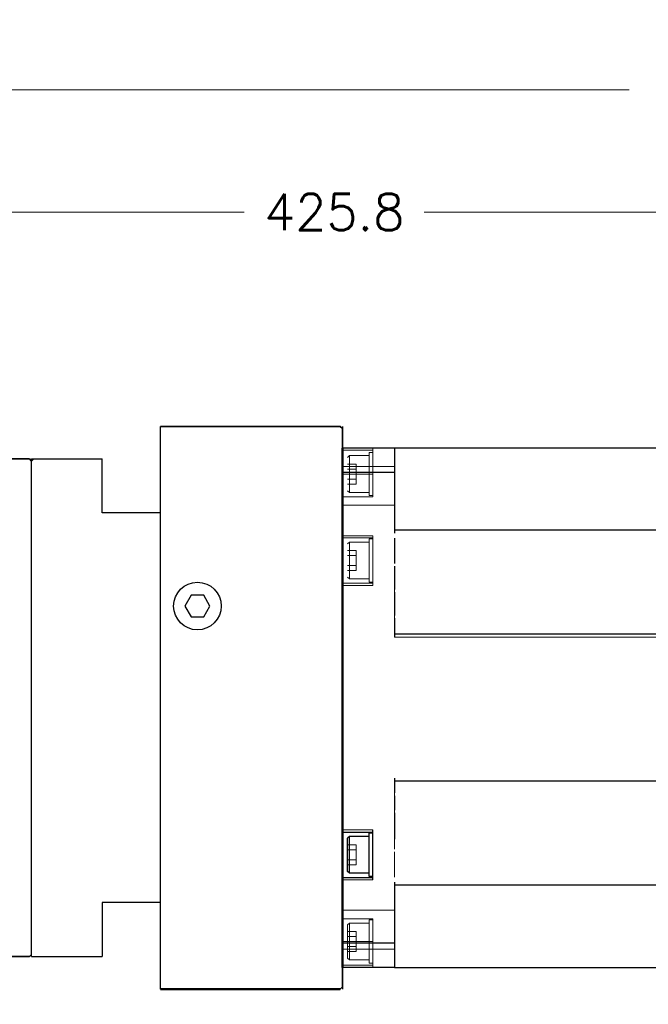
# Model space of a CAD drawing. Extents: x 47048 to 48775, y 4691 to 5879.
# Tile 4 of 28: x 47348 to 47493, y 5185 to 5413. Entities that reach past the tile are written whole.
import ezdxf

# ---------------------------------------------------------------- set-up
doc = ezdxf.new("R2010")
doc.units = 0
doc.header["$LTSCALE"] = 25.4
doc.linetypes.add('DASHED', pattern=[0.75, 0.5, -0.25])
doc.linetypes.add('DASHEDBIDOT', pattern=[12.4, 3, -3, 0.2, -3, 0.2, -3])
doc.layers.get('0').update_dxf_attribs({"linetype": 'CONTINUOUS'})
doc.layers.get('Defpoints').update_dxf_attribs({"linetype": 'CONTINUOUS'})
for name, color, linetype, lineweight in [('AM_0', 7, 'CONTINUOUS', 50), ('AM_5_Dimension', 6, 'CONTINUOUS', 13), ('ATA-DIM', 252, 'CONTINUOUS', 25), ('Layer0000', 7, 'CONTINUOUS', 25), ('외형선(ISO)', 7, 'CONTINUOUS', 35)]:
    doc.layers.add(name, color=color, linetype=linetype, lineweight=lineweight)
doc.layers.add('ATA-TEXT', color=7, linetype='CONTINUOUS')
doc.styles.get("Standard").update_dxf_attribs({"font": 'simplex.shx'})
doc.styles.add('주 문자 (ISO)', font='arial.ttf')
doc.dimstyles.new('ata_A1', dxfattribs={"dimtxt": 4.2, "dimasz": 4.2, "dimexe": 2, "dimexo": 2, "dimgap": 2, "dimtad": 0, "dimtih": 1, "dimtoh": 1, "dimdec": 6, "dimdsep": 46, "dimtxsty": 'Standard', "dimcen": 0, "dimclrd": 252, "dimclre": 252, "dimclrt": 4, "dimadec": 6, "dimazin": 2, "dimtfac": 1, "dimtdec": 6, "dimtofl": 0, "dimtmove": 0, "dimatfit": 3, "dimfxl": 0, "dimtolj": 1, "dimtzin": 0, "dimlwd": 0, "dimlwe": 0, "dimarcsym": 0})

# ---------------------------------------------------------------- blocks, each defined once
blk = doc.blocks.new('DHE H')
at = {"color": 0, "ltscale": 5}
blk.add_line((56170.39, 4843.98), (56170.39, 4973.98), dxfattribs=at)
at = {"color": 7}
for p, q in [((56140.59, 4851.48), (56140.59, 4966.48)), ((56140.59, 4851.98), (56140.59, 4965.98))]:
    blk.add_line(p, q, dxfattribs=at)
for p, q in [((56140.59, 4966.48), (56156.89, 4966.48)), ((56156.89, 4953.98), (56156.89, 4966.48)), ((56156.89, 4863.98), (56156.89, 4851.48)), ((56140.59, 4851.48), (56156.89, 4851.48))]:
    blk.add_line(p, q)
at = {"ltscale": 5}
for p, q in [((56170.39, 4953.98), (56156.89, 4953.98)), ((56170.39, 4863.98), (56156.89, 4863.98))]:
    blk.add_line(p, q, dxfattribs=at)
at = {"layer": 'AM_0'}
blk.add_line((56170.39, 4843.98), (56211.89, 4843.98), dxfattribs=at)
at = {"layer": 'AM_5_Dimension', "color": 0}
for p, q in [((56140.59, 4966.48), (56140.59, 4851.48)), ((56072.59, 4965.98), (56072.59, 4851.98)), ((56084.59, 4851.98), (56084.59, 4965.98))]:
    blk.add_line(p, q, dxfattribs=at)
at = {"layer": '외형선(ISO)'}
for p, q in [((56211.89, 4973.98), (56170.39, 4973.98)), ((56211.89, 4973.98), (56212.39, 4973.48)), ((56212.39, 4973.48), (56212.39, 4844.48)), ((56073.09, 4966.48), (56072.59, 4965.98)), ((56084.09, 4966.48), (56073.09, 4966.48)), ((56084.59, 4965.98), (56084.09, 4966.48)), ((56085.09, 4966.48), (56084.59, 4965.98)), ((56085.09, 4966.48), (56140.09, 4966.48)), ((56140.59, 4965.98), (56140.09, 4966.48)), ((56140.59, 4965.98), (56141.09, 4966.48)), ((56073.09, 4851.48), (56072.59, 4851.98)), ((56073.09, 4851.48), (56084.09, 4851.48)), ((56084.59, 4851.98), (56084.09, 4851.48)), ((56084.59, 4851.98), (56085.09, 4851.48)), ((56085.09, 4851.48), (56140.09, 4851.48)), ((56140.59, 4851.98), (56140.09, 4851.48)), ((56212.39, 4844.48), (56211.89, 4843.98))]:
    blk.add_line(p, q, dxfattribs=at)
blk = doc.blocks.new('*D12137')
at = {"layer": 'ATA-DIM', "color": 252, "lineweight": 0}
for p, q in [((47208.04, 5328.39), (47208.04, 5372.42)), ((47633.84, 5319.89), (47633.84, 5372.42)), ((47216.44, 5368.42), (47400.14, 5368.42)), ((47625.44, 5368.42), (47441.74, 5368.42))]:
    blk.add_line(p, q, dxfattribs=at)
at = {"layer": 'ATA-DIM', "color": 252}
for points in [[(47216.44, 5369.82), (47216.44, 5367.02), (47208.04, 5368.42)], [(47625.44, 5367.02), (47625.44, 5369.82), (47633.84, 5368.42)]]:
    blk.add_solid(points, dxfattribs=at)
at = {"layer": 'Defpoints', "color": 0}
for p in [(47633.84, 5368.42), (47208.04, 5324.39), (47633.84, 5315.89)]:
    blk.add_point(p, dxfattribs=at)
at = {"layer": 'ATA-DIM', "color": 4, "ltscale": 0.2, "insert": (47420.94, 5368.42), "char_height": 8.4, "attachment_point": 5}
blk.add_mtext('\\A1;425.8', dxfattribs=at)
blk = doc.blocks.new('*D12136')
at = {"color": 0}
for p in [(47821.04, 5396.64), (47208.04, 5299.39), (47821.04, 5175.39)]:
    blk.add_point(p, dxfattribs=at)
at = {"layer": 'ATA-DIM', "color": 252, "lineweight": 0}
for p, q in [((47208.04, 5303.39), (47208.04, 5400.64)), ((47821.04, 5179.39), (47821.04, 5400.64)), ((47216.44, 5396.64), (47489.08, 5396.64)), ((47812.64, 5396.64), (47540, 5396.64))]:
    blk.add_line(p, q, dxfattribs=at)
at = {"layer": 'ATA-DIM', "color": 252}
for points in [[(47216.44, 5398.04), (47216.44, 5395.24), (47208.04, 5396.64)], [(47812.64, 5395.24), (47812.64, 5398.04), (47821.04, 5396.64)]]:
    blk.add_solid(points, dxfattribs=at)
at = {"layer": 'ATA-DIM', "color": 4, "ltscale": 0.2, "insert": (47493.08, 5400.84), "char_height": 8.4, "attachment_point": 1}
blk.add_mtext('\\A1;   613', dxfattribs=at)
blk = doc.blocks.new('*D12120')
at = {"color": 0}
for p in [(47821.04, 5396.64), (47208.04, 5299.39), (47821.04, 5175.39)]:
    blk.add_point(p, dxfattribs=at)
at = {"layer": 'ATA-DIM', "color": 252, "lineweight": 0}
for p, q in [((47208.04, 5303.39), (47208.04, 5400.64)), ((47821.04, 5179.39), (47821.04, 5400.64)), ((47216.44, 5396.64), (47489.08, 5396.64)), ((47812.64, 5396.64), (47540, 5396.64))]:
    blk.add_line(p, q, dxfattribs=at)
at = {"layer": 'ATA-DIM', "color": 252}
for points in [[(47216.44, 5398.04), (47216.44, 5395.24), (47208.04, 5396.64)], [(47812.64, 5395.24), (47812.64, 5398.04), (47821.04, 5396.64)]]:
    blk.add_solid(points, dxfattribs=at)
at = {"layer": 'ATA-DIM', "color": 4, "ltscale": 0.2, "insert": (47493.08, 5400.84), "char_height": 8.4, "attachment_point": 1}
blk.add_mtext('\\A1;   613', dxfattribs=at)

msp = doc.modelspace()

# ---------------------------------------------------------------- linework, layer by layer
at = {"color": 7, "linetype": 'Continuous'}
for p, q in [((47422.8396631, 5318.8936495), (47422.8396631, 5188.8936495)), ((47387.8962874, 5279.8936495), (47386.4529117, 5277.3936495)), ((47390.7830387, 5279.8936495), (47387.8962874, 5279.8936495)), ((47392.2264144, 5277.3936495), (47390.7830387, 5279.8936495)), ((47386.4529117, 5277.3936495), (47387.8962874, 5274.8936495)), ((47390.7830387, 5274.8936495), (47392.2264144, 5277.3936495)), ((47387.8962874, 5274.8936495), (47390.7830387, 5274.8936495))]:
    msp.add_line(p, q, dxfattribs=at)
msp.add_circle((47389.3396631, 5277.3936495), 5.5, dxfattribs=at)
at = {"layer": 'AM_0'}
msp.add_line((47422.8396631, 5313.8936495), (47422.8396631, 5193.8936495), dxfattribs=at)
at = {"layer": 'Layer0000', "color": 7, "linetype": 'Continuous', "lineweight": 25}
for p, q in [((47422.8396631, 5313.8936495), (47422.8396631, 5308.308721)), ((47434.8396631, 5313.8936495), (47422.8396631, 5313.8936495)), ((47434.8396631, 5313.8936495), (47434.8396631, 5308.308721)), ((47588.8396631, 5313.8936495), (47434.8396631, 5313.8936495)), ((47422.8396631, 5308.308721), (47434.8396631, 5308.308721)), ((47422.8396631, 5308.308721), (47422.8396631, 5225.6436495)), ((47434.8396631, 5308.308721), (47434.8396631, 5294.1936495)), ((47588.8396631, 5294.8936495), (47434.8396631, 5294.8936495)), ((47434.8396631, 5293.0696317), (47434.8396631, 5287.2176674)), ((47434.8396631, 5286.5696317), (47434.8396631, 5281.2176674)), ((47434.8396631, 5280.5696317), (47434.8396631, 5275.2176674)), ((47434.8396631, 5274.5696317), (47434.8396631, 5270.1936495)), ((47588.8396631, 5270.8936495), (47434.8396631, 5270.8936495)), ((47434.8396631, 5237.5936495), (47434.8396631, 5234.2176674)), ((47588.8396631, 5236.8936495), (47434.8396631, 5236.8936495)), ((47434.8396631, 5233.5696317), (47434.8396631, 5230.2176674)), ((47434.8396631, 5229.5696317), (47434.8396631, 5223.4895043)), ((47422.8396631, 5225.1436495), (47429.8396631, 5225.1436495)), ((47424.4396567, 5224.1436431), (47424.0396536, 5223.7436401)), ((47424.0396631, 5219.8936495), (47424.0396631, 5223.7436495)), ((47429.0396631, 5224.1436495), (47424.4396631, 5224.1436495)), ((47424.4396631, 5219.8936495), (47424.4396631, 5224.1436495)), ((47429.8396631, 5224.8936495), (47429.0396631, 5224.8936495)), ((47429.0396631, 5214.8936495), (47429.0396631, 5224.8936495)), ((47429.8396631, 5214.1436495), (47429.8396631, 5225.6436495)), ((47424.0396631, 5216.0436495), (47424.0396631, 5219.8936495)), ((47424.4396631, 5215.6436495), (47424.4396631, 5219.8936495)), ((47422.8396631, 5214.6436495), (47429.8396631, 5214.6436495)), ((47424.4396567, 5215.6436559), (47424.0396536, 5216.043659)), ((47429.0396631, 5215.6436495), (47424.4396631, 5215.6436495)), ((47429.8396631, 5214.8936495), (47429.0396631, 5214.8936495)), ((47422.8396631, 5214.1436495), (47422.8396631, 5199.4785781)), ((47434.8396631, 5213.5936495), (47434.8396631, 5199.4785781)), ((47588.8396631, 5212.8936495), (47434.8396631, 5212.8936495)), ((47434.8396631, 5199.4785781), (47422.8396631, 5199.4785781)), ((47422.8396631, 5199.4785781), (47422.8396631, 5193.8936495)), ((47434.8396631, 5199.4785781), (47434.8396631, 5193.8936495)), ((47434.8396631, 5193.8936495), (47422.8396631, 5193.8936495)), ((47434.8396631, 5193.8936495), (47588.8396631, 5193.8936495))]:
    msp.add_line(p, q, dxfattribs=at)
at = {"layer": 'Layer0000', "color": 251, "linetype": 'DASHED', "lineweight": 18}
for p, q in [((47422.8396631, 5313.3936495), (47429.8396631, 5313.3936495)), ((47422.8396631, 5313.3936495), (47429.8396631, 5313.3936495)), ((47422.8396631, 5307.8936495), (47429.8396631, 5307.8936495)), ((47422.8396631, 5307.8936495), (47429.8396631, 5307.8936495)), ((47422.8396631, 5293.6436495), (47429.8396631, 5293.6436495)), ((47429.8396631, 5282.1436495), (47422.8396631, 5282.1436495)), ((47588.8396631, 5270.1936495), (47434.8396631, 5270.1936495)), ((47429.8396631, 5199.8936495), (47422.8396631, 5199.8936495)), ((47429.8396631, 5199.8936495), (47422.8396631, 5199.8936495)), ((47429.8396631, 5194.3936495), (47422.8396631, 5194.3936495)), ((47429.8396631, 5194.3936495), (47422.8396631, 5194.3936495))]:
    msp.add_line(p, q, dxfattribs=at)
at = {"layer": 'Layer0000', "color": 7, "linetype": 'DASHED', "lineweight": 18}
for p, q in [((47429.8396631, 5312.8936495), (47429.0396631, 5312.8936495)), ((47429.0396631, 5302.8936495), (47429.0396631, 5312.8936495)), ((47429.8396631, 5313.3936495), (47429.8396631, 5313.8936495)), ((47429.8396631, 5307.8936495), (47429.8396631, 5313.3936495)), ((47434.8396631, 5313.8936495), (47434.8396631, 5313.5436495)), ((47434.8396631, 5313.8936495), (47434.8396631, 5313.1936495)), ((47434.8396631, 5313.8936495), (47434.8396631, 5313.1936495)), ((47434.8396631, 5313.5436495), (47434.8396631, 5310.3135225)), ((47434.8396631, 5313.1936495), (47434.8396631, 5310.5635225)), ((47434.8396631, 5313.1936495), (47434.8396631, 5298.5590724)), ((47424.4396567, 5312.1436431), (47424.0396536, 5311.7436401)), ((47424.0396631, 5310.2030506), (47426.0396631, 5310.2030506)), ((47429.0396631, 5312.1436495), (47424.4396631, 5312.1436495)), ((47424.4396631, 5307.8936495), (47424.4396631, 5312.1436495)), ((47424.4396631, 5312.1436495), (47424.4396631, 5307.8936495)), ((47426.0396631, 5309.04835), (47426.0396631, 5310.2030506)), ((47434.8396631, 5310.5635225), (47434.8396631, 5310.0635225)), ((47434.8396631, 5310.3135225), (47434.8396631, 5310.0635225)), ((47434.8396631, 5309.6588911), (47422.8396631, 5309.6588911)), ((47434.8396631, 5309.6588911), (47422.8396631, 5309.6588911)), ((47434.8396631, 5308.308721), (47422.8396631, 5308.308721)), ((47424.0396631, 5309.04835), (47426.0396631, 5309.04835)), ((47426.0396631, 5309.04835), (47424.0396631, 5309.04835)), ((47424.4396631, 5307.8936495), (47424.4396631, 5303.6436495)), ((47424.4396631, 5303.6436495), (47424.4396631, 5307.8936495)), ((47426.0396631, 5306.738949), (47426.0396631, 5309.04835)), ((47429.8396631, 5302.6436495), (47429.8396631, 5307.8936495)), ((47424.0396631, 5306.738949), (47426.0396631, 5306.738949)), ((47424.0396631, 5306.738949), (47426.0396631, 5306.738949)), ((47424.0396631, 5305.5842484), (47426.0396631, 5305.5842484)), ((47426.0396631, 5305.5842484), (47426.0396631, 5306.738949)), ((47424.4396567, 5303.6436559), (47424.0396536, 5304.043659)), ((47429.0396631, 5303.6436495), (47424.4396631, 5303.6436495)), ((47429.8396631, 5302.6436496), (47422.8396631, 5302.6436496)), ((47429.8396631, 5302.8936495), (47429.0396631, 5302.8936495)), ((47434.8396631, 5300.6588911), (47422.8396631, 5300.6588911)), ((47434.8396631, 5300.6588911), (47422.8396631, 5300.6588911)), ((47434.8396631, 5298.5590724), (47434.8396631, 5297.1182523)), ((47434.8396631, 5297.1182523), (47434.8396631, 5295.5065527)), ((47434.8396631, 5295.5065527), (47434.8396631, 5294.8936495)), ((47434.8396631, 5294.8936495), (47434.8396631, 5294.1936495)), ((47422.8396631, 5293.1436495), (47429.8396631, 5293.1436495)), ((47424.4396567, 5292.1436431), (47424.0396536, 5291.7436401)), ((47429.0396631, 5292.1436495), (47424.4396631, 5292.1436495)), ((47424.4396631, 5292.1436495), (47424.4396631, 5287.8936495)), ((47424.4396631, 5287.8936495), (47424.4396631, 5292.1436495)), ((47429.8396631, 5292.8936495), (47429.0396631, 5292.8936495)), ((47429.0396631, 5282.8936495), (47429.0396631, 5292.8936495)), ((47429.8396631, 5293.1436495), (47429.8396631, 5293.6436495)), ((47429.8396631, 5282.6436495), (47429.8396631, 5293.1436495)), ((47424.0396631, 5290.2030506), (47426.0396631, 5290.2030506)), ((47426.0396631, 5289.04835), (47426.0396631, 5290.2030506)), ((47424.0396631, 5289.04835), (47426.0396631, 5289.04835)), ((47426.0396631, 5289.04835), (47424.0396631, 5289.04835)), ((47424.4396631, 5283.6436495), (47424.4396631, 5287.8936495)), ((47424.4396631, 5287.8936495), (47424.4396631, 5283.6436495)), ((47426.0396631, 5286.738949), (47426.0396631, 5289.04835)), ((47422.8396631, 5286.2468325), (47422.8396631, 5221.5404665)), ((47424.0396631, 5286.738949), (47426.0396631, 5286.738949)), ((47424.0396631, 5286.738949), (47426.0396631, 5286.738949)), ((47424.0396631, 5285.5842484), (47426.0396631, 5285.5842484)), ((47426.0396631, 5285.5842484), (47426.0396631, 5286.738949)), ((47424.4396567, 5283.6436559), (47424.0396536, 5284.043659)), ((47429.0396631, 5283.6436495), (47424.4396631, 5283.6436495)), ((47429.8396631, 5282.8936495), (47429.0396631, 5282.8936495)), ((47434.8396631, 5284.2977947), (47434.8396631, 5283.6915769)), ((47434.8396631, 5283.6915769), (47434.8396631, 5280.6710218)), ((47422.8396631, 5282.6436495), (47429.8396631, 5282.6436495)), ((47429.8396631, 5282.1436495), (47429.8396631, 5282.6436495)), ((47434.8396631, 5280.6710218), (47434.8396631, 5279.762995)), ((47434.8396631, 5279.762995), (47434.8396631, 5279.4734877)), ((47434.8396631, 5279.4734877), (47434.8396631, 5279.0723457)), ((47434.8396631, 5279.0723457), (47434.8396631, 5278.9172409)), ((47434.8396631, 5278.9172409), (47434.8396631, 5278.2176674)), ((47434.8396631, 5277.5696317), (47434.8396631, 5276.8700581)), ((47434.8396631, 5276.8700581), (47434.8396631, 5276.7706972)), ((47434.8396631, 5276.7706972), (47434.8396631, 5275.8153693)), ((47434.8396631, 5275.8153693), (47434.8396631, 5275.4596856)), ((47434.8396631, 5275.4596856), (47434.8396631, 5275.0117159)), ((47434.8396631, 5275.0117159), (47434.8396631, 5274.9172409)), ((47434.8396631, 5274.9172409), (47434.8396631, 5274.2176674)), ((47434.8396631, 5273.5696317), (47434.8396631, 5272.8700581)), ((47434.8396631, 5272.8700581), (47434.8396631, 5272.8194282)), ((47434.8396631, 5272.8194282), (47434.8396631, 5271.9096678)), ((47434.8396631, 5271.9096678), (47434.8396631, 5271.389531)), ((47434.8396631, 5271.389531), (47434.8396631, 5270.8936495)), ((47434.8396631, 5270.8936495), (47434.8396631, 5270.1936495)), ((47434.8396631, 5237.5936495), (47434.8396631, 5236.8936495)), ((47434.8396631, 5236.8936495), (47434.8396631, 5236.3977681)), ((47434.8396631, 5236.3977681), (47434.8396631, 5234.9002298)), ((47434.8396631, 5234.9002298), (47434.8396631, 5233.9790664)), ((47434.8396631, 5233.9790664), (47434.8396631, 5233.9172409)), ((47434.8396631, 5233.9172409), (47434.8396631, 5233.2176674)), ((47434.8396631, 5232.5696317), (47434.8396631, 5231.8700581)), ((47434.8396631, 5231.8700581), (47434.8396631, 5231.7615776)), ((47434.8396631, 5231.7615776), (47434.8396631, 5231.3253014)), ((47434.8396631, 5231.3253014), (47434.8396631, 5229.0497257)), ((47434.8396631, 5229.0497257), (47434.8396631, 5228.0603064)), ((47434.8396631, 5228.0603064), (47434.8396631, 5227.9172409)), ((47434.8396631, 5227.9172409), (47434.8396631, 5227.2176674)), ((47434.8396631, 5226.5696317), (47434.8396631, 5225.8700581)), ((47434.8396631, 5225.8700581), (47434.8396631, 5225.6609633)), ((47424.4396631, 5224.1436495), (47424.4396631, 5219.8936495)), ((47434.8396631, 5225.6609633), (47434.8396631, 5225.295041)), ((47434.8396631, 5225.295041), (47434.8396631, 5223.2252514)), ((47424.0396631, 5222.2030506), (47426.0396631, 5222.2030506)), ((47426.0396631, 5221.04835), (47426.0396631, 5222.2030506)), ((47434.8396631, 5223.2252514), (47434.8396631, 5222.1678799)), ((47434.8396631, 5222.1678799), (47434.8396631, 5221.9172409)), ((47434.8396631, 5221.9172409), (47434.8396631, 5221.2176674)), ((47424.0396631, 5221.04835), (47426.0396631, 5221.04835)), ((47426.0396631, 5221.04835), (47424.0396631, 5221.04835)), ((47424.4396631, 5219.8936495), (47424.4396631, 5215.6436495)), ((47426.0396631, 5218.738949), (47426.0396631, 5221.04835)), ((47434.8396631, 5220.5696317), (47434.8396631, 5219.8700581)), ((47434.8396631, 5219.8700581), (47434.8396631, 5219.5277692)), ((47434.8396631, 5219.5277692), (47434.8396631, 5219.2325748)), ((47434.8396631, 5219.2325748), (47434.8396631, 5216.9500979)), ((47424.0396631, 5218.738949), (47426.0396631, 5218.738949)), ((47424.0396631, 5218.738949), (47426.0396631, 5218.738949)), ((47424.0396631, 5217.5842484), (47426.0396631, 5217.5842484)), ((47426.0396631, 5217.5842484), (47426.0396631, 5218.738949)), ((47434.8396631, 5216.9500979), (47434.8396631, 5215.8195163)), ((47422.8396631, 5202.8936495), (47422.8396631, 5214.4693987)), ((47434.8396631, 5215.8195163), (47434.8396631, 5215.4172409)), ((47434.8396631, 5215.4172409), (47434.8396631, 5214.7176674)), ((47434.8396631, 5213.5936495), (47434.8396631, 5212.8936495)), ((47434.8396631, 5212.8936495), (47434.8396631, 5212.2807463)), ((47434.8396631, 5212.2807463), (47434.8396631, 5210.6690467)), ((47434.8396631, 5210.6690467), (47434.8396631, 5209.2282266)), ((47434.8396631, 5209.2282266), (47434.8396631, 5194.5936495)), ((47434.8396631, 5207.1284079), (47422.8396631, 5207.1284079)), ((47434.8396631, 5207.1284079), (47422.8396631, 5207.1284079)), ((47429.8396631, 5205.1436495), (47422.8396631, 5205.1436495)), ((47424.4396567, 5204.1436431), (47424.0396536, 5203.7436401)), ((47424.0396631, 5199.8936495), (47424.0396631, 5203.7436495)), ((47429.0396631, 5204.1436495), (47424.4396631, 5204.1436495)), ((47424.4396631, 5199.8936495), (47424.4396631, 5204.1436495)), ((47424.4396631, 5204.1436495), (47424.4396631, 5199.8936495)), ((47429.8396631, 5204.8936495), (47429.0396631, 5204.8936495)), ((47429.0396631, 5194.8936495), (47429.0396631, 5204.8936495)), ((47429.8396631, 5199.8936495), (47429.8396631, 5205.1436495)), ((47424.0396631, 5202.2030506), (47426.0396631, 5202.2030506)), ((47424.0396631, 5201.04835), (47426.0396631, 5201.04835)), ((47426.0396631, 5201.04835), (47424.0396631, 5201.04835)), ((47426.0396631, 5201.04835), (47426.0396631, 5202.2030506)), ((47426.0396631, 5198.738949), (47426.0396631, 5201.04835)), ((47434.8396631, 5199.4785781), (47422.8396631, 5199.4785781)), ((47424.0396631, 5196.0436495), (47424.0396631, 5199.8936495)), ((47424.0396631, 5198.738949), (47426.0396631, 5198.738949)), ((47424.0396631, 5198.738949), (47426.0396631, 5198.738949)), ((47424.4396631, 5195.6436495), (47424.4396631, 5199.8936495)), ((47424.4396631, 5199.8936495), (47424.4396631, 5195.6436495)), ((47426.0396631, 5197.5842484), (47426.0396631, 5198.738949)), ((47429.8396631, 5194.3936495), (47429.8396631, 5199.8936495)), ((47434.8396631, 5199.8254044), (47434.8396631, 5199.7569987)), ((47434.8396631, 5199.8254044), (47434.8396631, 5199.4754044)), ((47434.8396631, 5199.7569987), (47434.8396631, 5199.6196053)), ((47434.8396631, 5199.6196053), (47434.8396631, 5199.0108378)), ((47434.8396631, 5199.4754044), (47434.8396631, 5194.2436495)), ((47434.8396631, 5199.0108378), (47434.8396631, 5194.5692199)), ((47434.8396631, 5198.1284079), (47422.8396631, 5198.1284079)), ((47434.8396631, 5198.1284079), (47422.8396631, 5198.1284079)), ((47424.0396631, 5197.5842484), (47426.0396631, 5197.5842484)), ((47434.8396631, 5198.090113), (47434.8396631, 5198.0417185)), ((47434.8396631, 5198.090113), (47434.8396631, 5197.4145426)), ((47434.8396631, 5198.0417185), (47434.8396631, 5197.9034175)), ((47434.8396631, 5197.9034175), (47434.8396631, 5197.2746278)), ((47434.8396631, 5197.4145426), (47434.8396631, 5194.5692199)), ((47434.8396631, 5197.2746278), (47434.8396631, 5194.5692199)), ((47434.8396631, 5196.6946388), (47434.8396631, 5196.6623374)), ((47434.8396631, 5196.6946388), (47434.8396631, 5196.0190684)), ((47434.8396631, 5196.6623374), (47434.8396631, 5196.5011924)), ((47434.8396631, 5196.5011924), (47434.8396631, 5195.8316137)), ((47424.4396567, 5195.6436559), (47424.0396536, 5196.043659)), ((47429.0396631, 5195.6436495), (47424.4396631, 5195.6436495)), ((47429.8396631, 5194.8936495), (47429.0396631, 5194.8936495)), ((47429.8396631, 5193.8936495), (47429.8396631, 5194.3936495)), ((47434.8396631, 5196.0190684), (47434.8396631, 5194.5692199)), ((47434.8396631, 5195.8316137), (47434.8396631, 5194.5936495)), ((47434.8396631, 5194.5936495), (47434.8396631, 5193.8936495)), ((47434.8396631, 5194.5936495), (47434.8396631, 5193.8936495)), ((47434.8396631, 5194.5692199), (47434.8396631, 5193.8936495)), ((47434.8396631, 5194.5692199), (47434.8396631, 5193.8936495)), ((47434.8396631, 5194.5692199), (47434.8396631, 5193.8936495)), ((47434.8396631, 5194.5692199), (47434.8396631, 5193.8936495)), ((47434.8396631, 5194.2436495), (47434.8396631, 5193.8936495))]:
    msp.add_line(p, q, dxfattribs=at)
at = {"layer": 'Layer0000', "color": 251, "linetype": 'DASHEDBIDOT', "lineweight": 18}
for p, q in [((47434.8396631, 5270.1936495), (47588.8396631, 5270.1936495)), ((47429.8396631, 5225.6436495), (47422.8396631, 5225.6436495)), ((47422.8396631, 5214.1436495), (47429.8396631, 5214.1436495))]:
    msp.add_line(p, q, dxfattribs=at)

# ---------------------------------------------------------------- block references
at = {"ltscale": 0.2}
msp.add_blockref('DHE H', (-8789.5481063, 344.9154296), dxfattribs=at)

# ---------------------------------------------------------------- texts
at = {"layer": 'ATA-TEXT', "color": 7, "insert": (47087.7214838, 5832.8511542), "char_height": 7, "attachment_point": 1, "line_spacing_factor": 1.151952, "style": '주 문자 (ISO)'}
msp.add_mtext('{\\fArial|b1|i0|c129|p34;\\H3.42860x;\\L<ATA SERVO PRESS>SERVO PRESS>}\\P{\\fArial|b0|i0|c129|p34;\\H2.57145x;MODEL : OACIS-P025-P030-300-200-A}{\\fArial|b0|i0|c0|p34;\\H2.57145x;6V200}\\P{\\fArial|b0|i0|c129|p34;\\H2.57145x;MAX LOAD :±25-30 kN}\\P{\\fArial|b0|i0|c129|p34;\\H2.57145x;TRAVEL : 300 mm}\\P{\\fArial|b0|i0|c129|p34;\\H2.57145x;MAX SPEED : 200 mm/s}\\P{\\fArial|b0|i0|c129|p34;\\H1.71439x;□ Max allowable tooling weight is 1% of full capacity.}\\P{\\fArial|b0|i0|c129|p34;\\H1.71439x;□ Position Repeatability  }{\\fArial|b0|i0|c129|p34;\\H1.71439x;<}{\\fArial|b0|i0|c129|p34;\\H1.71439x; 0.01 mm}\\P{\\fArial|b0|i0|c129|p34;\\H1.71439x;□ Load Linearity }{\\fArial|b0|i0|c129|p34;\\H1.71439x;<}{\\fArial|b0|i0|c129|p34;\\H1.71439x; 0.5 % of Full Capa}\\P{\\fArial|b0|i0|c129|p34;\\H1.71439x;□ Load Accuracy }{\\fArial|b0|i0|c129|p34;\\H1.71439x;<}{\\fArial|b0|i0|c129|p34;\\H1.71439x; 1 %  of Full Capa}', dxfattribs=at)

# ---------------------------------------------------------------- dimensions: what is measured, and where the dimension line sits
at = {"layer": 'ATA-DIM'}
for picture in ['*D12136', '*D12120']:
    dim = msp.add_linear_dim(base=(47821.0396631, 5396.640543), p1=(47208.0396631, 5299.3936495), p2=(47821.0396631, 5175.3936495), angle=180, text='   <>', dimstyle='ata_A1', override={"dimscale": 2, "dimdec": 3, "dimpost": '', "dimtol": 0, "dimlim": 0, "dimtp": 0, "dimtm": 0, "dimtfac": 0.857143, "dimtdec": 2, "dimtolj": 1, "dimtzin": 0}, dxfattribs=at)
    dim.commit()
    dim.dimension.update_dxf_attribs({"geometry": picture, "text_midpoint": (47514.5396631, 5396.640543), "dimtype": 160})
dim = msp.add_linear_dim(base=(47633.8396631, 5368.4155094), p1=(47208.0396631, 5324.3936495), p2=(47633.8396631, 5315.8936495), dimstyle='ata_A1', override={"dimscale": 2, "dimdec": 3, "dimtfac": 0.857143, "dimtdec": 2, "dimtfill": 0}, dxfattribs=at)
dim.commit()
dim.dimension.update_dxf_attribs({"geometry": '*D12137', "text_midpoint": (47420.9396631, 5368.4155094)})

doc.saveas('drawing.dxf')
